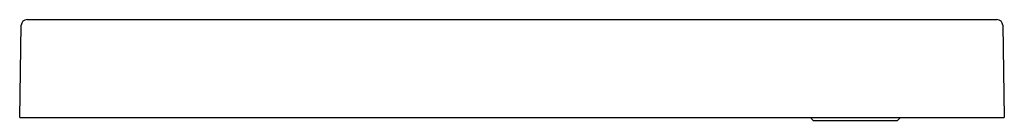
# Model space of a CAD drawing. Header units: metres. Extents: x 5154.79 to 5155.99, y 3660.38 to 3660.5.
import ezdxf

# ---------------------------------------------------------------- set-up
doc = ezdxf.new("R2010")
doc.units = ezdxf.units.M
doc.layers.add('SANINDUSA', color=3, linetype='Continuous')

msp = doc.modelspace()

# ---------------------------------------------------------------- linework, layer by layer
at = {"layer": 'SANINDUSA'}
for p, q in [((5154.7867, 3660.3847), (5154.7886, 3660.4978)), ((5154.7956, 3660.5047), (5155.9819, 3660.5047)), ((5155.9889, 3660.4978), (5155.9908, 3660.3847)), ((5154.7867, 3660.3847), (5155.9908, 3660.3847)), ((5155.7537, 3660.3847), (5155.7571, 3660.3811)), ((5155.7571, 3660.3811), (5155.8087, 3660.3811)), ((5155.8087, 3660.3811), (5155.8604, 3660.3811)), ((5155.8604, 3660.3811), (5155.8638, 3660.3847))]:
    msp.add_line(p, q, dxfattribs=at)
for centre, start, end in [((5154.7956, 3660.4977), 90, 179), ((5155.9819, 3660.4977), 1, 90)]:
    msp.add_arc(centre, 0.007, start, end, dxfattribs=at)

doc.saveas('drawing.dxf')
